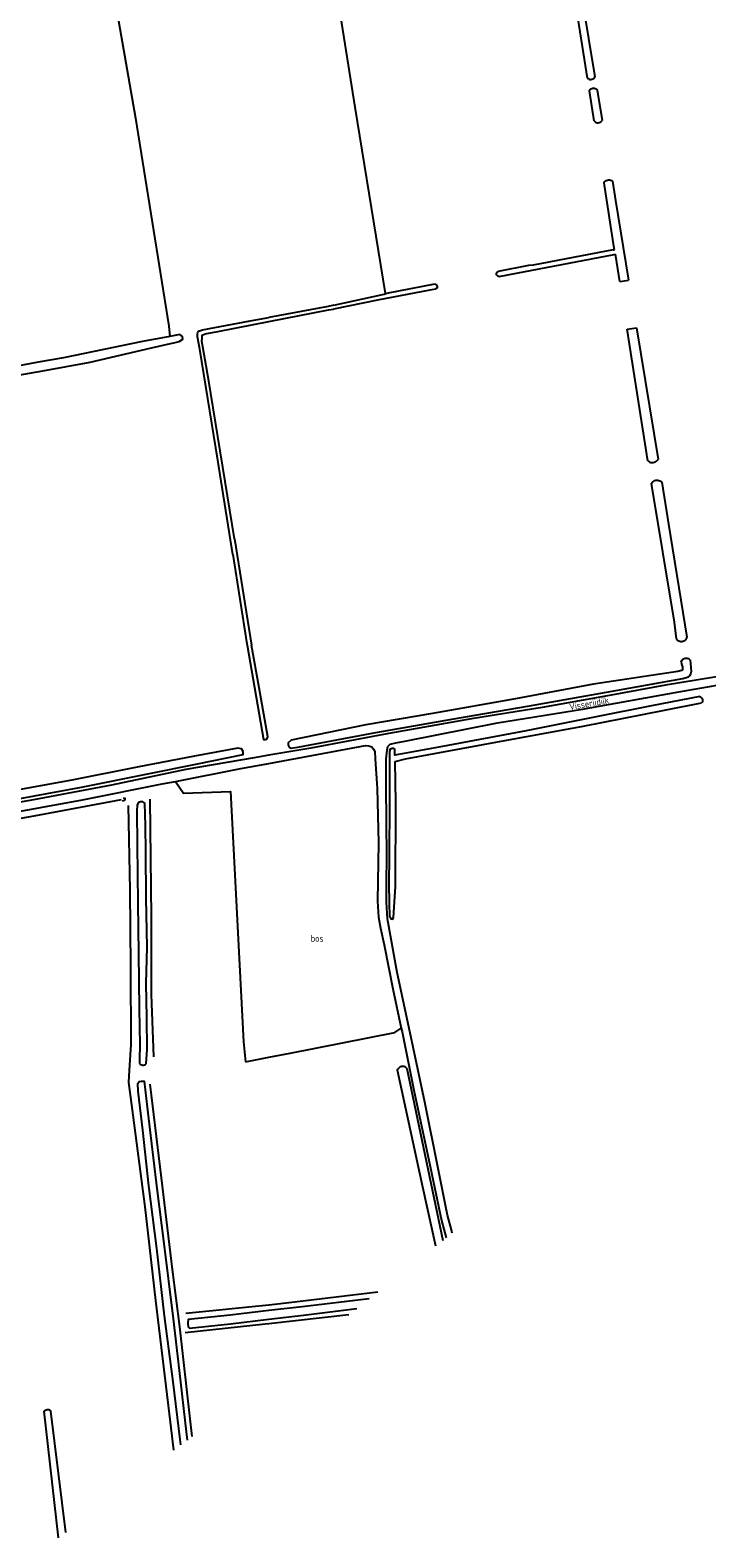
# Model space of a CAD drawing. Header units: metres. Extents: x 233829 to 239427, y 444283 to 448222.
# Tile 135 of 171: x 237911 to 238164, y 445666 to 446230. Entities that reach past the tile are written whole.
import ezdxf

# ---------------------------------------------------------------- set-up
doc = ezdxf.new("R2010")
doc.units = ezdxf.units.M
doc.header["$MEASUREMENT"] = 0
for name, color, linetype in [('CULTUURAANDUIDING', 253, 'Continuous'), ('INSTEEKSLOOT', 153, 'Continuous'), ('KANTVERH', 253, 'Continuous'), ('MIDSLTGREPPEL', 253, 'Continuous'), ('OVERIGEAFSCH', 253, 'Continuous'), ('OVLIJNOBJ', 253, 'Continuous'), ('RASTER', 253, 'Continuous'), ('STRAATNAAM', 253, 'Continuous')]:
    doc.layers.add(name, color=color, linetype=linetype)
doc.styles.get("Standard").update_dxf_attribs({"font": 'iso.shx'})

msp = doc.modelspace()

# ---------------------------------------------------------------- linework, layer by layer
at = {"layer": 'INSTEEKSLOOT'}
for p, q in [((238119.14, 446212.14), (238114.52, 446241.19)), ((238117.21, 446241.3), (238121.99, 446212.54)), ((238121.68, 446196.17), (238119.91, 446207.32)), ((238122.82, 446207.57), (238124.7, 446196.28)), ((238128.75, 446147.82), (238098.89, 446142.17)), ((238128.75, 446147.82), (238129.31, 446147.91)), ((238129.15, 446146.13), (238129.65, 446146.22)), ((238097.14, 446142.06), (238085.81, 446139.83)), ((238098.89, 446142.17), (238097.14, 446142.06)), ((238131.28, 446136.02), (238134.56, 446136.55)), ((238022.18, 446126.73), (238000, 446122.61)), ((238024.29, 446127.19), (238022.18, 446126.73)), ((238000, 446121.08), (238022.37, 446125.42)), ((238022.37, 446125.42), (238024.18, 446125.66)), ((238134.06, 446118.19), (238137.48, 446118.75)), ((238141.75, 446068.98), (238134.06, 446118.19)), ((238137.48, 446118.75), (238145.57, 446069.43)), ((237987.18, 446039.81), (237993.58, 446000)), ((238051.65, 445841.68), (238065.14, 445777.35)), ((237921.35, 445666.14), (237916.05, 445713.49)), ((237918.42, 445713.54), (237924.02, 445668.17))]:
    msp.add_line(p, q, dxfattribs=at)
for points in [[(238119.14, 446212.14), (238119.43, 446211.9), (238119.76, 446211.73), (238120.11, 446211.63), (238120.48, 446211.61), (238120.85, 446211.66), (238121.2, 446211.78), (238121.51, 446211.98), (238121.78, 446212.23), (238121.99, 446212.54)], [(238119.91, 446207.32), (238120.05, 446207.63), (238120.25, 446207.89), (238120.5, 446208.11), (238120.8, 446208.27), (238121.12, 446208.37), (238121.45, 446208.4), (238121.78, 446208.36), (238122.1, 446208.25), (238122.38, 446208.07), (238122.63, 446207.85), (238122.82, 446207.57)], [(238121.68, 446196.17), (238121.92, 446195.9), (238122.2, 446195.68), (238122.52, 446195.53), (238122.86, 446195.43), (238123.22, 446195.41), (238123.57, 446195.46), (238123.91, 446195.58), (238124.22, 446195.76), (238124.48, 446196), (238124.7, 446196.28)], [(238125.37, 446173.02), (238125.6, 446173.34), (238125.89, 446173.62), (238126.23, 446173.83), (238126.61, 446173.97), (238127, 446174.04), (238127.4, 446174.03), (238127.79, 446173.94), (238128.15, 446173.78), (238128.48, 446173.54)], [(238129.31, 446147.91), (238129.2, 446148.44), (238125.53, 446172.02), (238125.37, 446173.02)], [(238128.48, 446173.54), (238129.68, 446166.33), (238134.56, 446136.55)], [(238086.2, 446137.89), (238092.64, 446139.17), (238129.15, 446146.13)], [(238131.28, 446136.02), (238129.79, 446145.52), (238129.65, 446146.22)], [(238086.2, 446137.89), (238085.92, 446137.93), (238085.67, 446138.04), (238085.46, 446138.22), (238085.3, 446138.44), (238085.21, 446138.7), (238085.2, 446138.97), (238085.25, 446139.24), (238085.38, 446139.49), (238085.57, 446139.68), (238085.81, 446139.83)], [(238062.41, 446133.17), (238060.17, 446132.73), (238040.63, 446129.1), (238024.18, 446125.66)], [(238024.29, 446127.19), (238043.12, 446131.32), (238044.11, 446131.71), (238062.06, 446135.18)], [(238062.06, 446135.18), (238062.33, 446135.09), (238062.58, 446134.93), (238062.76, 446134.71), (238062.89, 446134.44), (238062.94, 446134.16), (238062.91, 446133.87), (238062.81, 446133.59), (238062.64, 446133.36), (238062.41, 446133.17)], [(237986.53, 446033.88), (237980.88, 446069.2), (237974.22, 446110.68), (237973.31, 446115.34), (237973.38, 446116.51), (237973.51, 446117.01), (237973.65, 446117.44), (237975.17, 446117.98), (237993.09, 446121.33), (238000, 446122.61)], [(237987.18, 446039.81), (237977.47, 446099.55), (237975, 446113.76), (237975.04, 446114.88), (237975.09, 446116.01), (237976.15, 446116.44), (237980.98, 446117.39), (238000, 446121.08)], [(237887.52, 446097.73), (237915.52, 446102.57), (237933.25, 446105.9), (237956.14, 446111.2), (237963.24, 446112.84), (237964.46, 446113.13), (237966.5, 446113.61), (237967.84, 446114.5), (237967.69, 446115.41), (237966.71, 446116.2), (237962.97, 446115.49), (237952.73, 446113.53), (237923.18, 446107.49), (237913.72, 446105.91), (237891.49, 446101.63)], [(238141.75, 446068.98), (238142.09, 446068.72), (238142.48, 446068.52), (238142.89, 446068.39), (238143.32, 446068.33), (238143.76, 446068.34), (238144.18, 446068.43), (238144.59, 446068.58), (238144.96, 446068.81), (238145.29, 446069.09), (238145.57, 446069.43)], [(238143.13, 446060.54), (238143.36, 446060.87), (238143.64, 446061.16), (238143.97, 446061.4), (238144.33, 446061.58), (238144.72, 446061.69), (238145.12, 446061.74), (238145.52, 446061.73), (238145.91, 446061.65), (238146.29, 446061.5), (238146.64, 446061.29), (238146.94, 446061.03)], [(238152.46, 446002.35), (238151.68, 446008.63), (238143.13, 446060.54)], [(238146.94, 446061.03), (238149.52, 446045.3), (238156.4, 446003.03)], [(237986.53, 446033.88), (237991.8, 446000.47), (237991.88, 446000)], [(238152.46, 446002.35), (238152.71, 446002.05), (238153, 446001.8), (238153.33, 446001.6), (238153.69, 446001.46), (238154.08, 446001.39), (238154.46, 446001.39), (238154.85, 446001.45), (238155.21, 446001.58), (238155.55, 446001.78), (238155.84, 446002.03), (238156.09, 446002.33), (238156.28, 446002.66), (238156.4, 446003.03)], [(237991.88, 446000), (237998, 445964.67), (237998.73, 445964.68), (237999.31, 445964.87), (237999.63, 445965.76), (237996.43, 445984.06), (237993.58, 446000)], [(238036.23, 445970.16), (238008.36, 445964.44), (238007.23, 445963.5), (238007.22, 445962.62), (238007.63, 445961.84), (238008.39, 445961.49), (238011.43, 445961.95), (238040.04, 445967.31), (238069.24, 445972.43), (238097.48, 445977.27), (238126.34, 445982.47), (238154.81, 445987.56), (238156.05, 445987.86), (238157.02, 445988.2), (238157.54, 445988.68), (238157.89, 445989.24), (238158.09, 445990.3), (238158, 445991.51), (238157.85, 445993.22), (238157.69, 445994.27)], [(238154.18, 445993.64), (238154.46, 445992.58), (238154.68, 445991.88), (238154.72, 445990.85), (238154.38, 445990.48), (238153.03, 445990.22), (238121.45, 445985.45), (238092.29, 445979.9), (238061.2, 445974.46), (238036.23, 445970.16)], [(238154.18, 445993.64), (238154.29, 445994), (238154.48, 445994.33), (238154.72, 445994.62), (238155.02, 445994.86), (238155.36, 445995.03), (238155.72, 445995.13), (238156.1, 445995.16), (238156.48, 445995.12), (238156.84, 445995), (238157.17, 445994.82), (238157.46, 445994.57), (238157.69, 445994.27)], [(238161.16, 445980.83), (238143.18, 445977.29), (238123.11, 445973.33), (238096.21, 445967.97), (238065.02, 445962.15), (238047.19, 445958.9), (238047.15, 445959.6), (238047.16, 445961.12), (238046.79, 445961.4), (238046.13, 445961.41), (238045.42, 445961.06), (238045.15, 445960.26), (238045.1, 445941.31), (238045, 445920.84), (238044.94, 445911.01), (238044.98, 445903.41), (238045.19, 445898.66), (238045.62, 445897.65), (238046.25, 445897.49), (238046.61, 445898.14), (238047.41, 445909.74), (238047.48, 445941.19), (238047.32, 445956.56), (238051.13, 445957.54), (238084.88, 445963.69), (238117.6, 445969.75), (238147.97, 445975.7), (238161.88, 445978.41)], [(238161.16, 445980.83), (238161.45, 445980.68), (238161.7, 445980.48), (238161.91, 445980.23), (238162.06, 445979.95), (238162.15, 445979.64), (238162.18, 445979.32), (238162.14, 445979), (238162.04, 445978.7), (238161.88, 445978.41)], [(237973.28, 445955.63), (237990.36, 445959.08), (237990.37, 445960.23), (237989.82, 445961.3), (237988.46, 445961.49), (237972.23, 445958.53), (237950.8, 445954.38), (237926.38, 445949.57), (237900.92, 445944.91), (237875.1, 445940.33), (237851.58, 445935.71), (237841.27, 445933.46), (237841.25, 445932.52), (237841.57, 445931.78), (237842.36, 445931.4), (237847.7, 445932.23), (237871.27, 445936.22), (237899.41, 445941.34), (237929.95, 445946.91), (237954.7, 445951.9), (237973.28, 445955.63)], [(237945.59, 445942.94), (237946.12, 445942.79), (237946.17, 445942.39), (237946.01, 445942.05), (237945.72, 445941.84), (237945.16, 445941.69)], [(237953.87, 445932.48), (237953.6, 445940.86), (237952.9, 445941.43), (237951.99, 445941.45), (237951.27, 445941.15), (237950.83, 445940.31), (237950.63, 445937.95), (237950.72, 445925.44), (237950.96, 445903.57), (237951.28, 445884.66), (237951.47, 445863.94), (237951.76, 445850.57), (237951.63, 445845.13), (237951.62, 445843.51)], [(237954.12, 445843.42), (237954.54, 445848.77), (237954.33, 445860.78), (237954.17, 445873.46), (237954.56, 445887.03), (237954.16, 445905.45), (237954.01, 445922.68), (237953.87, 445932.48)], [(237951.62, 445843.51), (237951.89, 445843.28), (237952.19, 445843.12), (237952.51, 445843.01), (237952.85, 445842.97), (237953.2, 445842.99), (237953.53, 445843.07), (237953.84, 445843.22), (237954.12, 445843.42)], [(238048.19, 445841.01), (238048.3, 445841.37), (238048.47, 445841.7), (238048.71, 445841.99), (238049, 445842.23), (238049.33, 445842.4), (238049.69, 445842.51), (238050.07, 445842.54), (238050.44, 445842.51), (238050.8, 445842.39), (238051.13, 445842.21), (238051.42, 445841.97), (238051.65, 445841.68)], [(238062.43, 445775.21), (238057.62, 445797.29), (238048.19, 445841.01)], [(237967.11, 445700.95), (237966.88, 445702.89), (237964.29, 445724.5), (237961.04, 445749.17), (237958.17, 445774.37), (237955.16, 445797.74), (237952.88, 445818.59), (237951.17, 445833.17), (237951.01, 445836.02), (237951.49, 445836.77), (237952.34, 445836.98), (237953.39, 445836.89), (237954.56, 445827.27), (237955.55, 445818.77), (237956.72, 445808.29), (237958.27, 445795.86), (237960.66, 445777.22), (237964.24, 445748.03), (237966.52, 445728.76), (237969.05, 445705.81), (237969.44, 445702.72)], [(238037.49, 445755.5), (238012.51, 445752.6), (238000, 445751.15)], [(238000, 445751.15), (237985.59, 445749.47), (237969.8, 445747.76), (237969.68, 445746.49), (237969.84, 445745.11), (237970.38, 445744.62), (237985.68, 445746.21), (238000, 445747.89)], [(238000, 445747.89), (238012.99, 445749.4), (238032.94, 445751.91)], [(237916.05, 445713.49), (237916.24, 445713.74), (237916.48, 445713.94), (237916.76, 445714.08), (237917.07, 445714.16), (237917.38, 445714.16), (237917.69, 445714.1), (237917.97, 445713.97), (237918.22, 445713.78), (237918.42, 445713.54)]]:
    msp.add_lwpolyline(points, dxfattribs=at)
at = {"layer": 'KANTVERH'}
for points in [[(238236.15, 446000), (238191.83, 445992.66), (238172.01, 445988.96), (238148.32, 445985.09), (238128.01, 445981.35), (238102.19, 445976.74), (238075.75, 445972.51), (238044.95, 445967.02), (238015.74, 445961.48), (238000, 445958.83)], [(238068.61, 445780.09), (238068.27, 445781.28), (238066.87, 445786.78), (238063.32, 445804.31), (238058.3, 445829.06), (238053.16, 445853.73), (238048, 445877.6), (238044.35, 445897.67), (238044.02, 445903.84), (238043.97, 445911.29), (238044.13, 445920.77), (238043.88, 445947.43), (238043.87, 445957.41), (238044.26, 445960.78), (238044.5, 445962.09), (238045.44, 445962.93), (238047.54, 445963.47), (238050.91, 445964.14), (238085.52, 445971), (238117.36, 445976.05), (238153.37, 445982.53), (238182.04, 445987.5), (238213.76, 445993.58), (238249.79, 446000)], [(238000, 445958.83), (237994.5, 445957.9), (237969.02, 445953.51), (237941.23, 445947.68), (237911.95, 445942.11), (237884.21, 445937.27), (237854.57, 445931.49), (237851.73, 445930.87)], [(238000, 445955.79), (238036.2, 445962.51), (238037.36, 445962.39), (238038.56, 445961.96), (238039.21, 445961.14), (238039.66, 445960.27), (238039.78, 445957.48), (238040.48, 445946.44), (238041.08, 445926.03), (238040.68, 445904.28), (238041.08, 445898.32), (238041.78, 445894.23), (238043.11, 445887.93), (238046.37, 445871.53), (238049.53, 445856.78), (238049.82, 445855.43), (238054.3, 445833.54), (238059.87, 445807.44), (238064.56, 445784.88), (238066.38, 445778.33)], [(237800.28, 445916.88), (237840.16, 445925.06), (237870.03, 445931.04), (237898.82, 445936.43), (237930.34, 445942.14), (237960.1, 445948.09), (237965.14, 445949.08), (237989.56, 445953.85), (238000, 445955.79)]]:
    msp.add_lwpolyline(points, dxfattribs=at)
at = {"layer": 'MIDSLTGREPPEL'}
msp.add_lwpolyline([(237944.83, 445942.2), (237912.15, 445936.1), (237881.05, 445930.53), (237853.24, 445925.11), (237844.48, 445923.44)], dxfattribs=at)
at = {"layer": 'OVERIGEAFSCH'}
for p, q in [((237968.94, 445750.15), (238000, 445753.32)), ((238029.89, 445749.49), (238000, 445746.21))]:
    msp.add_line(p, q, dxfattribs=at)
for points in [[(238000, 445753.32), (238006.44, 445753.98), (238040.84, 445758.15)], [(238000, 445746.21), (237998.68, 445746.07), (237968.78, 445742.78)]]:
    msp.add_lwpolyline(points, dxfattribs=at)
at = {"layer": 'OVLIJNOBJ'}
for p, q in [((237990.52, 445851.69), (237991.34, 445844.21)), ((237991.34, 445844.21), (238000, 445845.88))]:
    msp.add_line(p, q, dxfattribs=at)
for points in [[(237965.14, 445949.08), (237968.07, 445944.64), (237985.72, 445945.3), (237990.52, 445851.69)], [(238000, 445845.88), (238008.01, 445847.42), (238047.09, 445855.17), (238049.53, 445856.78)]]:
    msp.add_lwpolyline(points, dxfattribs=at)
at = {"layer": 'RASTER'}
for points in [[(238019.38, 446282.28), (238032.17, 446201.28), (238043.49, 446131.59)], [(237938.08, 446265.77), (237938.39, 446264.35), (237950.13, 446197.12), (237962.57, 446119.32), (237962.97, 446115.49)], [(237955.49, 445942.38), (237956.06, 445898.23), (237956.01, 445869.4), (237956.92, 445846.04)], [(237964.5, 445698.96), (237962.81, 445712.57), (237957.79, 445754.88), (237953.81, 445789.92), (237948.92, 445827.11), (237947.71, 445836.45), (237947.91, 445841.09), (237948.54, 445850.59), (237948.43, 445879.69), (237948.16, 445908.34), (237947.47, 445940)], [(237955.45, 445835.79), (237959.7, 445800.84), (237963.82, 445766.52), (237966.64, 445745.02), (237970.42, 445710.64), (237971.24, 445704.09)]]:
    msp.add_lwpolyline(points, dxfattribs=at)

# ---------------------------------------------------------------- texts
at = {"layer": 'CULTUURAANDUIDING'}
msp.add_text('bos', height=2.5, dxfattribs=at).set_placement((238015.68, 445889.08))
at = {"layer": 'STRAATNAAM'}
msp.add_text('Visserijdijk', height=2.5, rotation=10.0844, dxfattribs=at).set_placement((238112.67, 445975.64))

doc.saveas('drawing.dxf')
